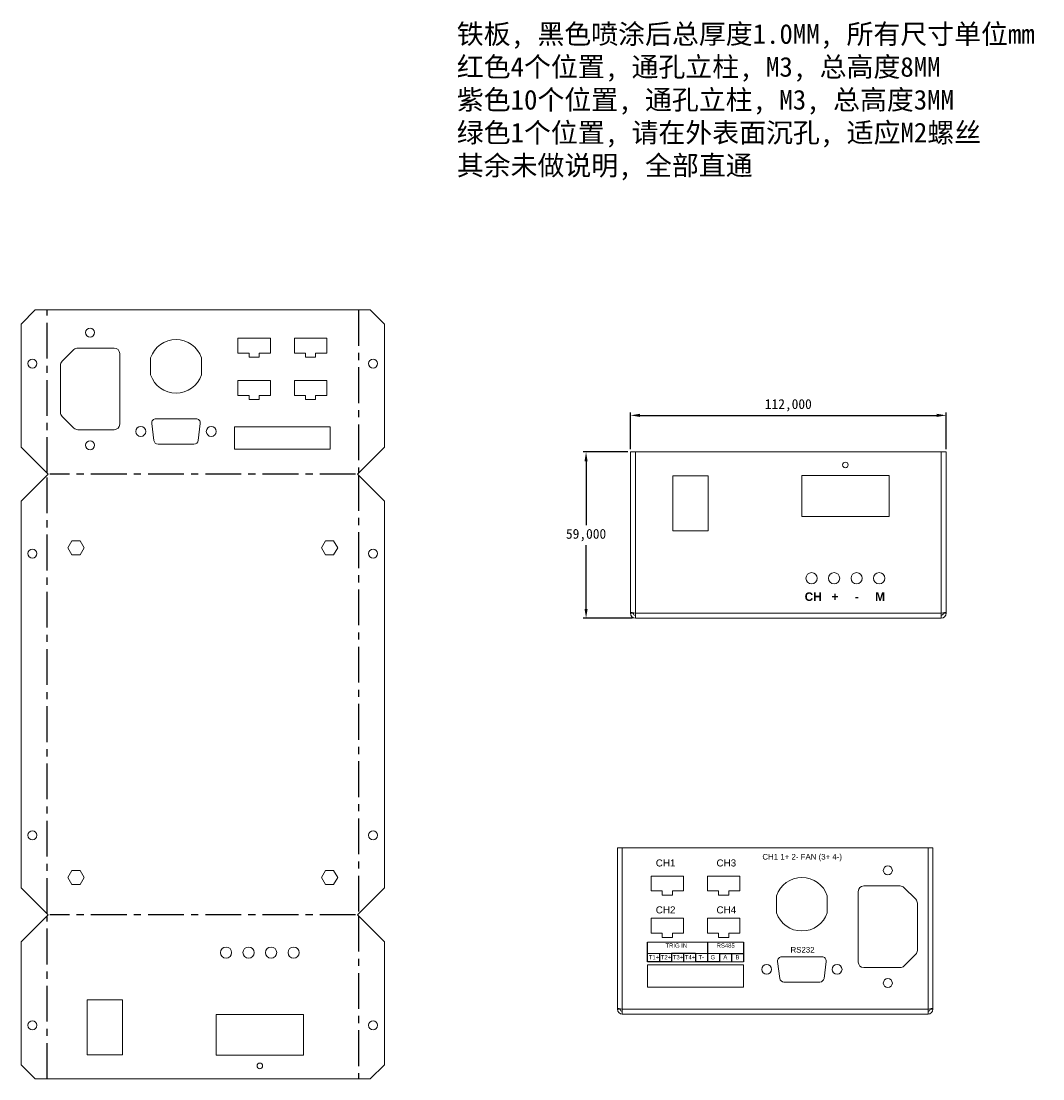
# Model space of a CAD drawing. Header units: millimetres. Extents: x 123 to 486, y 56 to 431.
import ezdxf

# ---------------------------------------------------------------- set-up
doc = ezdxf.new("R2010")
doc.units = ezdxf.units.MM
doc.header["$PDSIZE"] = -1
doc.linetypes.add('CENTERX2', pattern=[20.32, 12.7, -2.54, 2.54, -2.54])
doc.layers.add('Layer1', color=2, linetype='Continuous')
doc.layers.add('丝引', color=3, linetype='Continuous')
doc.dimstyles.new('ISO-25', dxfattribs={"dimtxt": 2.5, "dimasz": 2.5, "dimexe": 1.25, "dimexo": 0.625, "dimtad": 1, "dimtxsty": 'Standard', "dimcen": 2.5, "dimadec": 0, "dimazin": 0, "dimtfac": 1, "dimtmove": 0, "dimatfit": 3, "dimfxl": 1, "dimarcsym": 0})

# ---------------------------------------------------------------- blocks, each defined once
blk = doc.blocks.new('*D13')
at = {"layer": 'Defpoints', "color": 0}
for p in [(339.42, 278.17), (323.63, 219.17), (341.16, 219.17)]:
    blk.add_point(p, dxfattribs=at)
at = {"layer": 'Layer1', "color": 0, "lineweight": -2}
for p, q in [((338.42, 278.17), (322.63, 278.17)), ((323.63, 274.87), (323.63, 252.23)), ((323.63, 222.47), (323.63, 245.1)), ((340.16, 219.17), (322.63, 219.17))]:
    blk.add_line(p, q, dxfattribs=at)
at = {"layer": 'Layer1', "color": 0}
for points in [[(323.08, 274.87), (324.18, 274.87), (323.63, 278.17)], [(323.08, 222.47), (324.18, 222.47), (323.63, 219.17)]]:
    blk.add_solid(points, dxfattribs=at)
at = {"layer": 'Layer1', "color": 0, "insert": (323.63, 248.67), "char_height": 3.5, "attachment_point": 5}
blk.add_mtext('59,000', dxfattribs=at)
blk = doc.blocks.new('*D14')
at = {"layer": 'Defpoints', "color": 0}
for p in [(451.42, 291.17), (339.42, 278.17), (451.42, 278.17)]:
    blk.add_point(p, dxfattribs=at)
at = {"layer": 'Layer1', "color": 0, "lineweight": -2}
for p, q in [((339.42, 279.17), (339.42, 292.17)), ((342.72, 291.17), (448.12, 291.17)), ((451.42, 279.17), (451.42, 292.17))]:
    blk.add_line(p, q, dxfattribs=at)
at = {"layer": 'Layer1', "color": 0}
for points in [[(342.72, 291.72), (342.72, 290.62), (339.42, 291.17)], [(448.12, 291.72), (448.12, 290.62), (451.42, 291.17)]]:
    blk.add_solid(points, dxfattribs=at)
at = {"layer": 'Layer1', "color": 0, "insert": (395.42, 294.74), "char_height": 3.5, "attachment_point": 5}
blk.add_mtext('112,000', dxfattribs=at)

msp = doc.modelspace()

# ---------------------------------------------------------------- linework, layer by layer
at = {"color": 7, "linetype": 'Continuous', "lineweight": 15}
for p, q in [((128.109, 328.5776), (123.109, 323.5776)), ((128.109, 328.5776), (247.0475, 328.5776)), ((252.0475, 323.5776), (247.0475, 328.5776)), ((123.109, 323.5776), (123.109, 279.9311)), ((252.0475, 279.9311), (252.0475, 323.5776)), ((200.0782, 318.5776), (211.5782, 318.5776)), ((200.0782, 313.2776), (200.0782, 318.5776)), ((211.5782, 318.5776), (211.5782, 313.2776)), ((220.0782, 318.5776), (231.5782, 318.5776)), ((220.0782, 313.2776), (220.0782, 318.5776)), ((231.5782, 318.5776), (231.5782, 313.2776)), ((137.6555, 310.3582), (141.8473, 314.5126)), ((143.22, 315.0776), (156.1282, 315.0776)), ((158.0782, 313.1276), (158.0782, 288.0276)), ((204.0282, 313.2776), (200.0782, 313.2776)), ((204.0282, 311.7776), (204.0282, 313.2776)), ((207.6282, 311.7776), (204.0282, 311.7776)), ((207.6282, 313.2776), (207.6282, 311.7776)), ((211.5782, 313.2776), (207.6282, 313.2776)), ((224.0282, 313.2776), (220.0782, 313.2776)), ((224.0282, 311.7776), (224.0282, 313.2776)), ((227.6282, 311.7776), (224.0282, 311.7776)), ((227.6282, 313.2776), (227.6282, 311.7776)), ((231.5782, 313.2776), (227.6282, 313.2776)), ((137.0782, 292.182), (137.0782, 308.9731)), ((169.0782, 305.5362), (169.0782, 311.6189)), ((187.0782, 311.6189), (187.0782, 305.5362)), ((200.0782, 303.5776), (211.5782, 303.5776)), ((200.0782, 298.2776), (200.0782, 303.5776)), ((211.5782, 303.5776), (211.5782, 298.2776)), ((220.0782, 303.5776), (231.5782, 303.5776)), ((220.0782, 298.2776), (220.0782, 303.5776)), ((231.5782, 303.5776), (231.5782, 298.2776)), ((204.0282, 298.2776), (200.0782, 298.2776)), ((204.0282, 296.7776), (204.0282, 298.2776)), ((207.6282, 296.7776), (204.0282, 296.7776)), ((207.6282, 298.2776), (207.6282, 296.7776)), ((211.5782, 298.2776), (207.6282, 298.2776)), ((224.0282, 298.2776), (220.0782, 298.2776)), ((224.0282, 296.7776), (224.0282, 298.2776)), ((227.6282, 296.7776), (224.0282, 296.7776)), ((227.6282, 298.2776), (227.6282, 296.7776)), ((231.5782, 298.2776), (227.6282, 298.2776)), ((141.8473, 286.6425), (137.6555, 290.797)), ((170.961, 289.9576), (185.1954, 289.9576)), ((156.1282, 286.0776), (143.22, 286.0776)), ((170.2226, 282.2715), (169.4726, 288.2715)), ((186.6838, 288.2715), (185.9338, 282.2715)), ((198.8282, 287.1176), (232.8282, 287.1176)), ((198.8282, 279.1176), (198.8282, 287.1176)), ((232.8282, 287.1176), (232.8282, 279.1176)), ((132.6971, 270.3429), (123.109, 279.9311)), ((184.4454, 280.9576), (171.711, 280.9576)), ((232.8282, 279.1176), (198.8282, 279.1176)), ((252.0475, 279.9311), (242.4593, 270.3429)), ((339.4221, 220.9057), (339.4221, 278.1691)), ((339.4221, 278.1691), (451.4221, 278.1691)), ((341.1587, 219.1691), (341.1587, 278.1691)), ((449.6855, 278.1691), (449.6855, 219.1691)), ((451.4221, 278.1691), (451.4221, 220.9057)), ((123.109, 260.7548), (132.6971, 270.3429)), ((242.4593, 270.3429), (252.0475, 260.7548)), ((366.9221, 269.6691), (354.4221, 269.6691)), ((354.4221, 269.6691), (354.4221, 250.1691)), ((366.9221, 250.1691), (366.9221, 269.6691)), ((431.1721, 269.8191), (400.1721, 269.8191)), ((400.1721, 269.8191), (400.1721, 255.3191)), ((431.1721, 255.3191), (431.1721, 269.8191)), ((123.109, 260.7548), (123.109, 123.4619)), ((252.0475, 123.4619), (252.0475, 260.7548)), ((400.1721, 255.3191), (431.1721, 255.3191)), ((354.4221, 250.1691), (366.9221, 250.1691)), ((339.4221, 221.2593), (341.1587, 220.9057)), ((339.4221, 220.9057), (340.4221, 220.9057)), ((340.4221, 220.9057), (340.4221, 221.0557)), ((449.6855, 220.9057), (341.1587, 220.9057)), ((449.6855, 219.1691), (341.1587, 219.1691)), ((449.6855, 220.9057), (451.4221, 221.2593)), ((450.4221, 221.0557), (450.4221, 220.9057)), ((451.4221, 220.9057), (450.4221, 220.9057)), ((334.7439, 80.3623), (334.7439, 137.6257)), ((334.7439, 137.6257), (446.7439, 137.6257)), ((336.4805, 78.6257), (336.4805, 137.6257)), ((445.0073, 137.6257), (445.0073, 78.6257)), ((446.7439, 137.6257), (446.7439, 80.3623)), ((358.2439, 127.6257), (346.7439, 127.6257)), ((346.7439, 127.6257), (346.7439, 122.3257)), ((358.2439, 122.3257), (358.2439, 127.6257)), ((366.7439, 127.6257), (366.7439, 122.3257)), ((378.2439, 127.6257), (366.7439, 127.6257)), ((378.2439, 122.3257), (378.2439, 127.6257)), ((435.1021, 124.1257), (422.1939, 124.1257)), ((132.6971, 113.8737), (123.109, 123.4619)), ((252.0475, 123.4619), (242.4593, 113.8737)), ((346.7439, 122.3257), (350.6939, 122.3257)), ((350.6939, 122.3257), (350.6939, 120.8257)), ((350.6939, 120.8257), (354.2939, 120.8257)), ((354.2939, 120.8257), (354.2939, 122.3257)), ((354.2939, 122.3257), (358.2439, 122.3257)), ((366.7439, 122.3257), (370.6939, 122.3257)), ((370.6939, 122.3257), (370.6939, 120.8257)), ((370.6939, 120.8257), (374.2939, 120.8257)), ((374.2939, 120.8257), (374.2939, 122.3257)), ((374.2939, 122.3257), (378.2439, 122.3257)), ((391.2439, 120.6671), (391.2439, 114.5843)), ((409.2439, 114.5843), (409.2439, 120.6671)), ((420.2439, 122.1757), (420.2439, 97.0757)), ((440.6665, 119.4063), (436.4747, 123.5607)), ((441.2439, 101.2301), (441.2439, 118.0213)), ((123.109, 104.2855), (132.6971, 113.8737)), ((242.4593, 113.8737), (252.0475, 104.2855)), ((358.2439, 112.6257), (346.7439, 112.6257)), ((346.7439, 112.6257), (346.7439, 107.3257)), ((358.2439, 107.3257), (358.2439, 112.6257)), ((378.2439, 112.6257), (366.7439, 112.6257)), ((366.7439, 112.6257), (366.7439, 107.3257)), ((378.2439, 107.3257), (378.2439, 112.6257)), ((346.7439, 107.3257), (350.6939, 107.3257)), ((350.6939, 107.3257), (350.6939, 105.8257)), ((350.6939, 105.8257), (354.2939, 105.8257)), ((354.2939, 105.8257), (354.2939, 107.3257)), ((354.2939, 107.3257), (358.2439, 107.3257)), ((366.7439, 107.3257), (370.6939, 107.3257)), ((370.6939, 107.3257), (370.6939, 105.8257)), ((370.6939, 105.8257), (374.2939, 105.8257)), ((374.2939, 105.8257), (374.2939, 107.3257)), ((374.2939, 107.3257), (378.2439, 107.3257)), ((123.109, 104.2855), (123.109, 60.6391)), ((252.0475, 60.6391), (252.0475, 104.2855)), ((407.3611, 99.0057), (393.1266, 99.0057)), ((436.4747, 95.6907), (440.6665, 99.8451)), ((345.4939, 96.1657), (345.4939, 88.1657)), ((379.4939, 96.1657), (345.4939, 96.1657)), ((379.4939, 88.1657), (379.4939, 96.1657)), ((391.6382, 97.3197), (392.3882, 91.3197)), ((408.0995, 91.3197), (408.8495, 97.3197)), ((422.1939, 95.1257), (435.1021, 95.1257)), ((345.4939, 88.1657), (379.4939, 88.1657)), ((393.8766, 90.0057), (406.6111, 90.0057)), ((146.5782, 83.6391), (159.0782, 83.6391)), ((146.5782, 64.1391), (146.5782, 83.6391)), ((159.0782, 83.6391), (159.0782, 64.1391)), ((334.7439, 80.7159), (336.4805, 80.3623)), ((334.7439, 80.3623), (335.7439, 80.3623)), ((335.7439, 80.3623), (335.7439, 80.5123)), ((445.0073, 80.3623), (336.4805, 80.3623)), ((445.0073, 80.3623), (446.7439, 80.7159)), ((445.7439, 80.5123), (445.7439, 80.3623)), ((446.7439, 80.3623), (445.7439, 80.3623)), ((192.3282, 63.9891), (192.3282, 78.4891)), ((192.3282, 78.4891), (223.3282, 78.4891)), ((223.3282, 78.4891), (223.3282, 63.9891)), ((445.0073, 78.6257), (336.4805, 78.6257)), ((159.0782, 64.1391), (146.5782, 64.1391)), ((223.3282, 63.9891), (192.3282, 63.9891)), ((123.109, 60.6391), (128.109, 55.6391)), ((247.0475, 55.6391), (252.0475, 60.6391)), ((247.0475, 55.6391), (128.109, 55.6391))]:
    msp.add_line(p, q, dxfattribs=at)
at = {"color": 7, "linetype": 'CENTERX2'}
for p, q in [((132.3436, 270.6965), (132.3436, 328.5776)), ((242.8128, 328.5776), (242.8128, 270.6965)), ((132.3436, 114.2272), (132.3436, 269.9894)), ((241.8416, 270.3429), (133.3148, 270.3429)), ((242.8128, 269.9894), (242.8128, 114.2272)), ((132.3436, 55.6391), (132.3436, 113.5201)), ((241.8416, 113.8737), (133.3148, 113.8737)), ((242.8128, 113.5201), (242.8128, 55.6391))]:
    msp.add_line(p, q, dxfattribs=at)
at = {"color": 1, "linetype": 'Continuous', "lineweight": 15}
for p, q in [((141.1348, 246.6083), (139.6915, 244.1083)), ((139.6915, 244.1083), (141.1348, 241.6083)), ((144.0216, 246.6083), (141.1348, 246.6083)), ((145.465, 244.1083), (144.0216, 246.6083)), ((144.0216, 241.6083), (145.465, 244.1083)), ((231.1348, 246.6083), (229.6915, 244.1083)), ((229.6915, 244.1083), (231.1348, 241.6083)), ((234.0216, 246.6083), (231.1348, 246.6083)), ((235.465, 244.1083), (234.0216, 246.6083)), ((234.0216, 241.6083), (235.465, 244.1083)), ((141.1348, 241.6083), (144.0216, 241.6083)), ((231.1348, 241.6083), (234.0216, 241.6083)), ((141.1348, 129.6083), (139.6915, 127.1083)), ((144.0216, 129.6083), (141.1348, 129.6083)), ((145.465, 127.1083), (144.0216, 129.6083)), ((231.1348, 129.6083), (229.6915, 127.1083)), ((234.0216, 129.6083), (231.1348, 129.6083)), ((235.465, 127.1083), (234.0216, 129.6083)), ((139.6915, 127.1083), (141.1348, 124.6083)), ((141.1348, 124.6083), (144.0216, 124.6083)), ((144.0216, 124.6083), (145.465, 127.1083)), ((229.6915, 127.1083), (231.1348, 124.6083)), ((231.1348, 124.6083), (234.0216, 124.6083)), ((234.0216, 124.6083), (235.465, 127.1083))]:
    msp.add_line(p, q, dxfattribs=at)
at = {"color": 6, "linetype": 'Continuous', "lineweight": 15}
for centre in [(147.5782, 320.5776), (127.109, 309.5776), (248.0475, 309.5776), (147.5782, 280.5776), (127.109, 242.1083), (248.0475, 242.1083), (127.109, 142.1083), (248.0475, 142.1083), (127.109, 74.6391), (248.0475, 74.6391)]:
    msp.add_circle(centre, 1.6, dxfattribs=at)
at = {"color": 7, "linetype": 'Continuous', "lineweight": 15}
for centre, radius in [((165.5782, 285.4576), 1.75), ((190.5782, 285.4576), 1.75), ((415.6721, 273.5691), 1), ((403.6721, 233.3691), 2), ((411.6721, 233.3691), 2), ((419.6721, 233.3691), 2), ((427.6721, 233.3691), 2), ((430.7439, 129.6257), 1.6), ((195.8282, 100.4391), 2), ((203.8282, 100.4391), 2), ((211.8282, 100.4391), 2), ((219.8282, 100.4391), 2), ((387.7439, 94.5057), 1.75), ((412.7439, 94.5057), 1.75), ((430.7439, 89.6257), 1.6)]:
    msp.add_circle(centre, radius, dxfattribs=at)
at = {"color": 3, "linetype": 'Continuous', "lineweight": 15}
msp.add_circle((207.8282, 60.2391), 1, dxfattribs=at)
at = {"color": 7, "linetype": 'Continuous', "lineweight": 15}
for centre, radius, start, end in [((178.0782, 308.5776), 9.5, 18.671718, 161.328282), ((143.22, 313.1276), 1.95, 90, 134.743479), ((156.1282, 313.1276), 1.95, 0, 90), ((139.0282, 308.9731), 1.95, 134.743479, 180), ((178.0782, 308.5776), 9.5, 198.671718, 341.328282), ((139.0282, 292.182), 1.95, 180, 225.256521), ((170.961, 288.4576), 1.5, 90, 187.125016), ((185.1954, 288.4576), 1.5, 352.874984, 90), ((143.22, 288.0276), 1.95, 225.256521, 270), ((156.1282, 288.0276), 1.95, 270, 0), ((171.711, 282.4576), 1.5, 187.125016, 270), ((184.4454, 282.4576), 1.5, 270, 352.874984), ((341.1587, 220.9057), 1.7366, 180, 270), ((341.1587, 220.9057), 0.7366, 180, 270), ((449.6855, 220.9057), 1.7366, 270, 360), ((449.6855, 220.9057), 0.7366, 270, 360), ((400.2439, 117.6257), 9.5, 18.671718, 161.328282), ((422.1939, 122.1757), 1.95, 90, 180), ((435.1021, 122.1757), 1.95, 45.256521, 90), ((439.2939, 118.0213), 1.95, 0, 45.256521), ((400.2439, 117.6257), 9.5, 198.671718, 341.328282), ((393.1266, 97.5057), 1.5, 90, 187.125016), ((407.3611, 97.5057), 1.5, 352.874984, 90), ((439.2939, 101.2301), 1.95, 314.743479, 0), ((422.1939, 97.0757), 1.95, 180, 270), ((435.1021, 97.0757), 1.95, 270, 314.743479), ((393.8766, 91.5057), 1.5, 187.125016, 270), ((406.6111, 91.5057), 1.5, 270, 352.874984), ((336.4805, 80.3623), 1.7366, 180, 270), ((336.4805, 80.3623), 0.7366, 180, 270), ((445.0073, 80.3623), 1.7366, 270, 360), ((445.0073, 80.3623), 0.7366, 270, 360)]:
    msp.add_arc(centre, radius, start, end, dxfattribs=at)
at = {"layer": '丝引'}
for p, q in [((345.4939, 97.1657), (345.4939, 104.1657)), ((366.7439, 104.1657), (366.7439, 97.1657)), ((349.7439, 100.1657), (349.7439, 97.1657)), ((362.4939, 100.1657), (353.9939, 100.1657)), ((358.2439, 100.1657), (358.2439, 97.1657)), ((362.4939, 100.1657), (362.4939, 97.1657)), ((370.9939, 100.1657), (370.9939, 97.1657)), ((370.9939, 100.1657), (379.4939, 100.1657)), ((375.2439, 100.1657), (375.2439, 97.1657)), ((370.9939, 97.1657), (362.4939, 97.1657))]:
    msp.add_line(p, q, dxfattribs=at)
at = {"layer": '丝引', "color": 3, "linetype": 'Continuous', "lineweight": 15}
for p, q in [((362.4939, 104.1657), (345.4939, 104.1657)), ((379.4939, 104.1657), (362.4939, 104.1657)), ((353.9939, 100.1657), (345.4939, 100.1657)), ((370.9939, 100.1657), (362.4939, 100.1657)), ((362.4939, 97.1657), (353.9939, 97.1657)), ((379.4939, 97.1657), (370.9939, 97.1657))]:
    msp.add_line(p, q, dxfattribs=at)
at = {"layer": '丝引', "color": 3}
for p, q in [((379.4939, 104.1657), (379.4939, 97.1657)), ((353.9939, 100.1657), (353.9939, 97.1657)), ((353.9939, 97.1657), (345.4939, 97.1657))]:
    msp.add_line(p, q, dxfattribs=at)

# ---------------------------------------------------------------- texts
at = {"insert": (277.7447, 430.0665), "char_height": 7, "width": 246.929484, "attachment_point": 1}
msp.add_mtext('{\\fSimSun|b0|i0|c134|p2;铁板}, {\\fSimSun|b0|i0|c134|p2;黑色喷涂后总厚度}1.0MM, {\\fSimSun|b0|i0|c134|p2;所有尺寸单位}mm\\P{\\fSimSun|b0|i0|c134|p2;\\C1;红色\\Ftxt|c134;4\\fSimSun|b0|i0|c134|p2;个位置\\Ftxt|c134;, \\fSimSun|b0|i0|c134|p2;通孔立柱\\Ftxt|c134;, M3, \\fSimSun|b0|i0|c134|p2;总高度8MM\\fSimSun|b0|i0|c0|p2;\\P\\fSimSun|b0|i0|c134|p2;\\C6;紫色\\Ftxt|c134;10\\fSimSun|b0|i0|c134|p2;个位置\\Ftxt|c134;, \\fSimSun|b0|i0|c134|p2;通孔立柱\\Ftxt|c134;, M3, \\fSimSun|b0|i0|c134|p2;总高度3MM\\fSimSun|b0|i0|c0|p2;\\P\\fSimSun|b0|i0|c134|p2;\\C3;绿色\\fSimSun|b0|i0|c0|p2;1\\fSimSun|b0|i0|c134|p2;个位置, 请在外表面沉孔, 适应M2螺丝\\fSimSun|b0|i0|c0|p2;\\P\\fSimSun|b0|i0|c134|p2;\\C7;其余未做说明, 全部直通}', dxfattribs=at)
at = {"layer": '丝引', "attachment_point": 1}
for s, insert, char_height, width in [('{\\fArial|b1|i0|c0|p34;CH   +     -     M}', (401.2228, 228.3106), 3, 36.6564), ('\\pi3.8212;{\\fArial|b0|i0|c0|p34;CH1 1+ 2- FAN (3+ 4-)}', (382.3992, 135.4778), 2, 35.661425), ('{\\fArial|b0|i0|c0|p34;CH1               CH3\\P\\P\\P^JCH2               CH4}', (348.3799, 133.5327), 2.5, 45.748263), ('{\\fArial|b0|i0|c0|p34;\\H0.75x;TRIG IN                  RS485\\H1.3333x;     }', (351.8338, 103.7012), 2, 31.586561), ('{\\fArial|b0|i0|c0|p34;RS232     }', (396.1995, 102.4652), 2, 12.893063), ('{\\fArial|b0|i0|c0|p34;T1+ T2+ T3+ T4+  T-    G     A     B }', (345.9274, 99.5638), 1.5, 35.192361)]:
    msp.add_mtext(s, dxfattribs=dict(at, insert=insert, char_height=char_height, width=width))

# ---------------------------------------------------------------- dimensions: what is measured, and where the dimension line sits
at = {"layer": 'Layer1'}
dim = msp.add_linear_dim(base=(451.4221, 291.1726), p1=(339.4221, 278.1691), p2=(451.4221, 278.1691), dimstyle='ISO-25', override={"dimtxt": 3.5, "dimasz": 3.302, "dimexe": 1, "dimexo": 1, "dimgap": 1.524, "dimtih": 1, "dimtoh": 1, "dimdec": 3, "dimzin": 0, "dimadec": 2, "dimtdec": 3, "dimtzin": 0}, dxfattribs=at)
dim.commit()
dim.dimension.update_dxf_attribs({"geometry": '*D14', "text_midpoint": (395.4221, 294.7382)})
dim = msp.add_linear_dim(base=(323.6264, 219.1691), p1=(339.4221, 278.1691), p2=(341.1587, 219.1691), angle=90, dimstyle='ISO-25', override={"dimtxt": 3.5, "dimasz": 3.302, "dimexe": 1, "dimexo": 1, "dimgap": 1.524, "dimtih": 1, "dimtoh": 1, "dimdec": 3, "dimzin": 0, "dimadec": 2, "dimtdec": 3, "dimtzin": 0}, dxfattribs=at)
dim.commit()
dim.dimension.update_dxf_attribs({"geometry": '*D13', "text_midpoint": (323.6264, 248.6691)})

doc.saveas('drawing.dxf')
